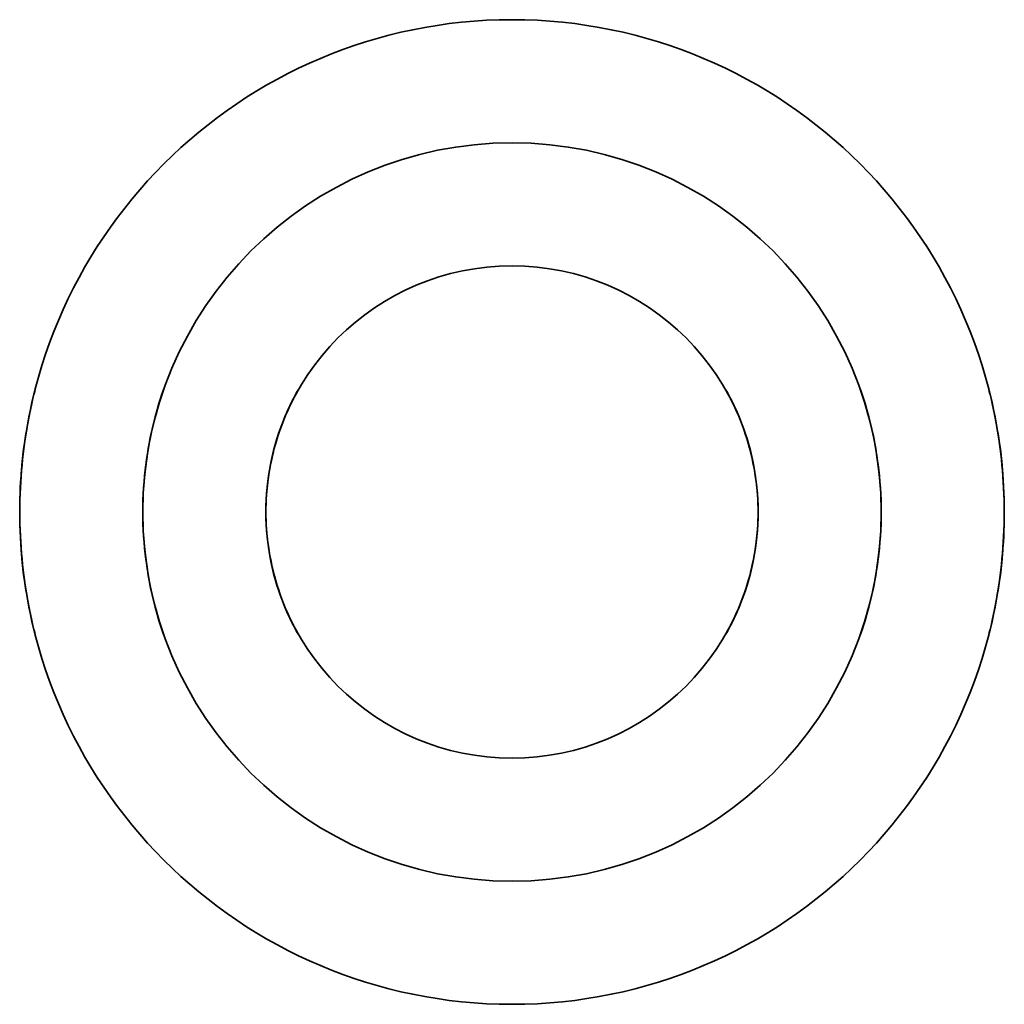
# Model space of a CAD drawing. Header units: millimetres. Extents: x -8 to 8, y -14 to 2.
import ezdxf

# ---------------------------------------------------------------- set-up
doc = ezdxf.new("R2010")
doc.units = ezdxf.units.MM
doc.layers.add('1', color=7, linetype='Continuous', true_color=0xffffff)

msp = doc.modelspace()

# ---------------------------------------------------------------- linework, layer by layer
at = {"layer": '1', "color": 252, "linetype": 'Continuous', "lineweight": 35, "extrusion": (0, 0, -1)}
for centre, radius in [((0, -6, -8), 8), ((0, -6, 28), 8), ((0, -6, 30), 6), ((0, -6, 10), 6), ((0, -6, -10), 6), ((0, -6, 10), 4), ((0, -6, -10), 4)]:
    msp.add_circle(centre, radius, dxfattribs=at)
at = {"layer": '1', "color": 252, "linetype": 'Continuous', "lineweight": 35}
for points in [[(-8, -6, -18), (-8, -5.469, -18), (-7.94, -4.953, -18.219), (-7.808, -4.218, -18.954), (-7.746, -4, -19.475), (-7.746, -4, -20.523), (-7.807, -4.215, -21.043), (-7.941, -4.956, -21.785), (-8, -5.476, -22), (-8, -6.522, -22), (-7.94, -7.044, -21.784), (-7.808, -7.782, -21.047), (-7.746, -8, -20.529), (-7.746, -8, -19.473), (-7.808, -7.782, -18.954), (-7.94, -7.048, -18.219), (-8, -6.531, -18), (-8, -6, -18)], [(-8, -6, 2), (-8, -5.469, 2), (-7.94, -4.953, 1.781), (-7.808, -4.218, 1.046), (-7.746, -4, 0.525), (-7.746, -4, -0.523), (-7.807, -4.215, -1.043), (-7.941, -4.956, -1.785), (-8, -5.476, -2), (-8, -6.522, -2), (-7.94, -7.044, -1.784), (-7.808, -7.782, -1.047), (-7.746, -8, -0.529), (-7.746, -8, 0.527), (-7.808, -7.782, 1.046), (-7.94, -7.048, 1.781), (-8, -6.531, 2), (-8, -6, 2)], [(-6, -6, -18), (-6, -6.533, -18), (-5.92, -7.049, -18.22), (-5.742, -7.781, -18.953), (-5.657, -8, -19.473), (-5.657, -8, -20.525), (-5.742, -7.782, -21.046), (-5.92, -7.046, -21.782), (-6, -6.525, -22), (-6, -5.476, -22), (-5.921, -4.955, -21.784), (-5.741, -4.216, -21.045), (-5.657, -4, -20.527), (-5.657, -4, -19.473), (-5.742, -4.219, -18.953), (-5.92, -4.952, -18.219), (-6, -5.467, -18), (-6, -6, -18)], [(-4, -6, 2), (-4, -6.538, 2), (-3.878, -7.053, 1.776), (-3.604, -7.777, 1.051), (-3.465, -7.999, 0.537), (-3.463, -8.001, -0.527), (-3.603, -7.779, -1.048), (-3.878, -7.055, -1.775), (-3.999, -6.536, -1.999), (-4.001, -5.475, -2.001), (-3.88, -4.951, -1.779), (-3.604, -4.223, -1.051), (-3.465, -4.001, -0.534), (-3.463, -3.999, 0.525), (-3.603, -4.219, 1.046), (-3.879, -4.948, 1.778), (-4, -5.462, 2), (-4, -6, 2)], [(4, -6, 2), (4, -5.462, 2), (3.878, -4.947, 1.776), (3.604, -4.223, 1.051), (3.465, -4.001, 0.537), (3.463, -3.999, -0.527), (3.603, -4.221, -1.048), (3.878, -4.945, -1.775), (3.999, -5.464, -1.999), (4.001, -6.525, -2.001), (3.88, -7.049, -1.779), (3.604, -7.777, -1.051), (3.465, -7.999, -0.534), (3.463, -8.001, 0.525), (3.603, -7.781, 1.046), (3.879, -7.052, 1.778), (4, -6.538, 2), (4, -6, 2)], [(6, -6, -18), (6, -5.467, -18), (5.92, -4.951, -18.22), (5.742, -4.219, -18.953), (5.657, -4, -19.473), (5.657, -4, -20.525), (5.742, -4.218, -21.046), (5.92, -4.954, -21.782), (6, -5.475, -22), (6, -6.524, -22), (5.921, -7.045, -21.784), (5.741, -7.784, -21.045), (5.657, -8, -20.527), (5.657, -8, -19.473), (5.742, -7.781, -18.953), (5.92, -7.048, -18.219), (6, -6.533, -18), (6, -6, -18)], [(8, -6, -18), (8, -6.531, -18), (7.94, -7.047, -18.219), (7.808, -7.782, -18.954), (7.746, -8, -19.475), (7.746, -8, -20.523), (7.807, -7.785, -21.043), (7.941, -7.044, -21.785), (8, -6.524, -22), (8, -5.478, -22), (7.94, -4.956, -21.784), (7.808, -4.218, -21.047), (7.746, -4, -20.529), (7.746, -4, -19.473), (7.808, -4.218, -18.954), (7.94, -4.952, -18.219), (8, -5.469, -18), (8, -6, -18)], [(8, -6, 2), (8, -6.531, 2), (7.94, -7.047, 1.781), (7.808, -7.782, 1.046), (7.746, -8, 0.525), (7.746, -8, -0.523), (7.807, -7.785, -1.043), (7.941, -7.044, -1.785), (8, -6.524, -2), (8, -5.478, -2), (7.94, -4.956, -1.784), (7.808, -4.218, -1.047), (7.746, -4, -0.529), (7.746, -4, 0.527), (7.808, -4.218, 1.046), (7.94, -4.952, 1.781), (8, -5.469, 2), (8, -6, 2)]]:
    msp.add_open_spline(points, degree=3, knots=[0, 0, 0, 0, 0.125, 0.125, 0.25, 0.25, 0.375, 0.375, 0.5, 0.5, 0.625, 0.625, 0.75, 0.75, 0.875, 0.875, 1, 1, 1, 1], dxfattribs=at)

doc.saveas('drawing.dxf')
